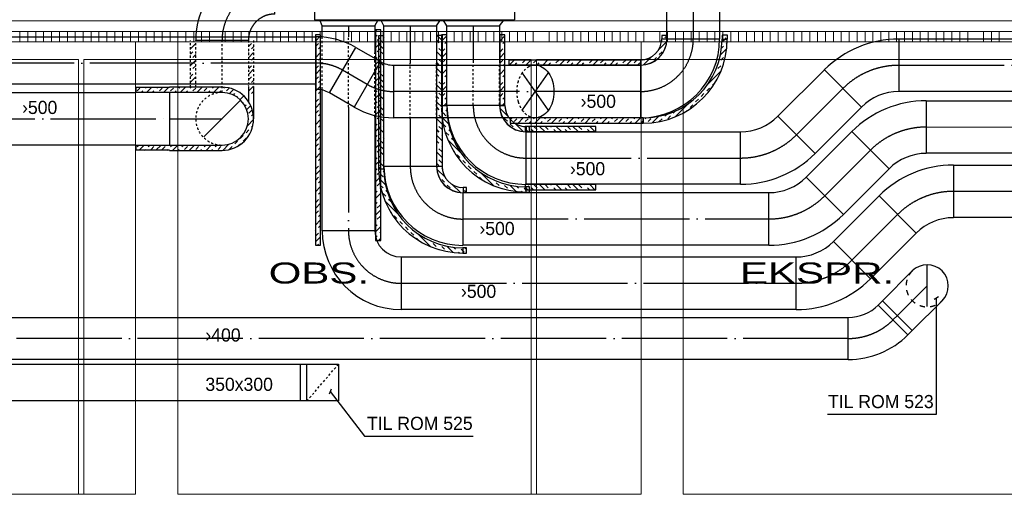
# Model space of a CAD drawing. Header units: millimetres. Extents: x 0 to 83727, y -867 to 61719.
# Tile 5 of 29: x 25587 to 34937, y 7859 to 12370. Entities that reach past the tile are written whole.
import ezdxf
from ezdxf.enums import TextEntityAlignment as Align

# ---------------------------------------------------------------- set-up
doc = ezdxf.new("R2010")
doc.units = ezdxf.units.MM
doc.header["$LTSCALE"] = 50
doc.header["$MEASUREMENT"] = 0
doc.header["$PDMODE"] = 1
for name, pattern in [('2V-CENT', [23, 20, -1.5, 0, -1.5]), ('DASHED_1', [2, 1, -1]), ('V-GOMD', [0.8, 0.4, -0.4])]:
    doc.linetypes.add(name, pattern=pattern)
doc.layers.get('0').update_dxf_attribs({"linetype": 'CONTINUOUS'})
for name, color, linetype in [('20606A200D001$0$A12-HEL1', 1, 'CONTINUOUS'), ('20606A200D001$0$A12-HEL2', 1, 'CONTINUOUS'), ('20606A200D001$0$A23-HEL2', 1, 'CONTINUOUS'), ('20606A200D001$0$A23-SKR1', 1, 'CONTINUOUS'), ('20606A200D001$0$A24-STI2', 1, 'CONTINUOUS'), ('20606A200D001$0$omriss', 1, 'CONTINUOUS'), ('20606A200D001$0$Rominfo', 7, 'CONTINUOUS'), ('V050', 1, 'CONTINUOUS'), ('V060-', 3, 'CONTINUOUS'), ('V061-', 1, 'CONTINUOUS')]:
    doc.layers.add(name, color=color, linetype=linetype)
doc.styles.add('20606A200D001$0$Standard', font='arial.ttf')
doc.styles.add('FISO', font='fiso')
doc.styles.add('ISO', font='ISO')

# ---------------------------------------------------------------- blocks, each defined once
blk = doc.blocks.new('CBOJ45_P', base_point=(16236.061, 22619.837))
at = {"color": 0, "linetype": 'ByBlock'}
blk.add_arc((16235.44, 22621.337, 0.686), 1.5, 270, 315, dxfattribs=at)
blk = doc.blocks.new('KBOJ45_P', base_point=(16236.061, 22619.837))
at = {"color": 0, "linetype": 'ByBlock'}
for p, q in [((16236.147, 22620.63), (16236.854, 22619.923)), ((16235.44, 22619.337, 0.686), (16235.44, 22620.337, 0.686))]:
    blk.add_line(p, q, dxfattribs=at)
for radius in [1, 2]:
    blk.add_arc((16235.44, 22621.337, 0.686), radius, 270, 315, dxfattribs=at)
blk = doc.blocks.new('3BOJ45_P', base_point=(16236.061, 22619.837))
for p in [(16236.501, 22620.276), (16235.44, 22619.837)]:
    blk.add_point(p)
at = {"color": 0, "linetype": 'ByBlock'}
blk.add_blockref('KBOJ45_P', (16236.061, 22619.837), dxfattribs=at)
at = {"color": 1, "linetype": '2V-CENT'}
blk.add_blockref('CBOJ45_P', (16236.061, 22619.837), dxfattribs=at)
at = {"style": 'ISO', "flags": 3}
blk.add_attdef('0', (16236.061, 22619.837), '', height=1, dxfattribs=at)
blk = doc.blocks.new('CBOJ90_PB', base_point=(86107, 31352))
at = {"color": 0, "linetype": 'ByBlock'}
blk.add_arc((86106, 31353), 1, 270, 360, dxfattribs=at)
blk = doc.blocks.new('KBOJ90_PB', base_point=(86107, 31352))
at = {"color": 0, "linetype": 'ByBlock'}
for p, q in [((86106.5, 31353), (86107.5, 31353)), ((86106, 31352.5), (86106, 31351.5))]:
    blk.add_line(p, q, dxfattribs=at)
for radius in [1.5, 0.5]:
    blk.add_arc((86106, 31353), radius, 270, 360, dxfattribs=at)
blk = doc.blocks.new('3BOJ90_PB', base_point=(86107, 31352))
for p in [(86107, 31353), (86106, 31352)]:
    blk.add_point(p)
at = {"color": 1, "linetype": '2V-CENT'}
blk.add_blockref('CBOJ90_PB', (86107, 31352), dxfattribs=at)
at = {"color": 0, "linetype": 'ByBlock'}
blk.add_blockref('KBOJ90_PB', (86107, 31352), dxfattribs=at)
at = {"style": 'ISO', "flags": 3}
blk.add_attdef('0', (86107, 31352), '', height=1, dxfattribs=at)
blk = doc.blocks.new('CBOJ90_NB', base_point=(86107.402, 31352.24))
at = {"color": 0, "linetype": 'ByBlock'}
blk.add_line((86106.402, 31352.24), (86107.402, 31352.24), dxfattribs=at)
blk = doc.blocks.new('FLCG90', base_point=(0, 3))
at = {"color": 1, "linetype": 'V-GOMD'}
blk.add_line((-0.346, 2.654), (0.346, 3.346), dxfattribs=at)
blk = doc.blocks.new('FLCG45', base_point=(6, 3))
at = {"color": 1, "linetype": 'V-GOMD'}
blk.add_line((5.756, 2.654), (6.244, 3.346), dxfattribs=at)
blk = doc.blocks.new('CBOJ30_P', base_point=(16231.268, 22619))
at = {"color": 0, "linetype": 'ByBlock'}
blk.add_arc((16231, 22620), 1, 270, 300, dxfattribs=at)
blk = doc.blocks.new('KBOJ30_P', base_point=(16231.268, 22619))
at = {"color": 0, "linetype": 'ByBlock'}
for p, q in [((16231.25, 22619.567), (16231.75, 22618.701)), ((16231, 22619.5), (16231, 22618.5))]:
    blk.add_line(p, q, dxfattribs=at)
for radius in [0.5, 1.5]:
    blk.add_arc((16231, 22620), radius, 270, 300, dxfattribs=at)
blk = doc.blocks.new('3BOJ30_P', base_point=(16231.268, 22619))
for p in [(16231.5, 22619.134), (16231, 22619)]:
    blk.add_point(p)
at = {"color": 0, "linetype": 'ByBlock'}
blk.add_blockref('KBOJ30_P', (16231.268, 22619), dxfattribs=at)
at = {"color": 1, "linetype": '2V-CENT'}
blk.add_blockref('CBOJ30_P', (16231.268, 22619), dxfattribs=at)
at = {"style": 'ISO', "flags": 3}
blk.add_attdef('0', (16231.268, 22619), '', height=1, dxfattribs=at)
blk = doc.blocks.new('*X162')
at = {"color": 0}
for p, q in [((31713.7, 12197.6), (31731.4, 12215.3)), ((32256.6, 12210.1), (32267.8, 12221.4)), ((32285.7, 12186.2), (32297.1, 12197.6)), ((30235.1, 11938.7), (30285.1, 11988.7)), ((30334.9, 11985.5), (30338.1, 11988.7)), ((30361.4, 11958.9), (30387.9, 11985.5)), ((30394.2, 11938.7), (30444.2, 11988.7)), ((30467.5, 11958.9), (30494, 11985.5)), ((30547, 11985.5), (30550.2, 11988.7)), ((30553.3, 11938.7), (30603.3, 11988.7)), ((30653.1, 11985.5), (30656.3, 11988.7)), ((30679.6, 11958.9), (30706.1, 11985.5)), ((30712.4, 11938.7), (30762.4, 11988.7)), ((30785.7, 11958.9), (30812.2, 11985.5)), ((30865.2, 11985.5), (30868.4, 11988.7)), ((30871.5, 11938.7), (30921.5, 11988.7)), ((30971.3, 11985.5), (30974.5, 11988.7)), ((30997.8, 11958.9), (31024.3, 11985.5)), ((31030.6, 11938.7), (31080.6, 11988.7)), ((31103.9, 11958.9), (31130.4, 11985.5)), ((31183.4, 11985.5), (31186.6, 11988.7)), ((31189.7, 11938.7), (31239.7, 11988.7)), ((31289.5, 11985.5), (31292.7, 11988.7)), ((31316, 11958.9), (31342.5, 11985.5)), ((31348.8, 11938.7), (31398.8, 11988.7)), ((31422.1, 11958.9), (31448.6, 11985.5)), ((30288.1, 11938.7), (30308.4, 11958.9)), ((30500.2, 11938.7), (30520.5, 11958.9)), ((30606.3, 11938.7), (30626.6, 11958.9)), ((30818.4, 11938.7), (30838.7, 11958.9)), ((30924.5, 11938.7), (30944.8, 11958.9)), ((31136.6, 11938.7), (31156.9, 11958.9)), ((31242.7, 11938.7), (31263, 11958.9)), ((31454.8, 11938.7), (31475.1, 11958.9)), ((30255.3, 11428.6), (30262.9, 11436.2)), ((30281.8, 11402.1), (30308.4, 11428.6)), ((30319, 11386.2), (30369, 11436.2)), ((30387.9, 11402.1), (30414.4, 11428.6)), ((30467.5, 11428.6), (30475.1, 11436.2)), ((30478.1, 11386.2), (30528.1, 11436.2)), ((30573.5, 11428.6), (30581.1, 11436.2)), ((30600, 11402.1), (30626.6, 11428.6)), ((30637.2, 11386.2), (30687.2, 11436.2)), ((30706.1, 11402.1), (30732.6, 11428.6)), ((30785.7, 11428.6), (30793.3, 11436.2)), ((30796.3, 11386.2), (30846.3, 11436.2)), ((30891.7, 11428.6), (30899.3, 11436.2)), ((30918.2, 11402.1), (30944.8, 11428.6)), ((30955.4, 11386.2), (31005.4, 11436.2)), ((31024.3, 11402.1), (31050.8, 11428.6)), ((31103.9, 11428.6), (31111.5, 11436.2)), ((31114.5, 11386.2), (31164.5, 11436.2)), ((31209.9, 11428.6), (31217.5, 11436.2)), ((31236.4, 11402.1), (31263, 11428.6)), ((31273.6, 11386.2), (31323.6, 11436.2)), ((31342.5, 11402.1), (31369, 11428.6)), ((31422.1, 11428.6), (31429.7, 11436.2)), ((31432.7, 11386.2), (31482.7, 11436.2)), ((30425.1, 11386.2), (30440.9, 11402.1)), ((30531.1, 11386.2), (30547, 11402.1)), ((30743.3, 11386.2), (30759.1, 11402.1)), ((30849.3, 11386.2), (30865.2, 11402.1)), ((31061.5, 11386.2), (31077.3, 11402.1)), ((31167.5, 11386.2), (31183.4, 11402.1)), ((31379.7, 11386.2), (31395.5, 11402.1)), ((31485.7, 11386.2), (31501.6, 11402.1))]:
    blk.add_line(p, q, dxfattribs=at)
blk = doc.blocks.new('*X163')
at = {"color": 0}
for p, q in [((31655, 12085.8), (31732.2, 12163)), ((31682.2, 12166.1), (31687.2, 12171.1)), ((32270.6, 12171.1), (32285.7, 12186.2)), ((31660.7, 12038.5), (31687.2, 12065)), ((31713.7, 12091.5), (31713.9, 12091.7)), ((32241.3, 12035.7), (32301.4, 12095.9)), ((32251.5, 12098.9), (32270.6, 12118)), ((32297.1, 12144.6), (32305.9, 12153.3)), ((31501.6, 11985.5), (31506.1, 11990)), ((31509.2, 11940), (31586.4, 12017.2)), ((31607.7, 11985.5), (31634.2, 12012)), ((32244.1, 11985.5), (32270.6, 12012)), ((31580.5, 11958.3), (31581.2, 11958.9)), ((32121.4, 11756.7), (32246.3, 11881.6)), ((32190.8, 11879.2), (32191, 11879.4)), ((32217.6, 11905.9), (32244.1, 11932.4)), ((32270.6, 11958.9), (32274.8, 11963.2)), ((32111.5, 11693.8), (32138, 11720.3)), ((32164.5, 11746.8), (32191, 11773.3)), ((32005.4, 11587.7), (32031.9, 11614.2)), ((32058.5, 11640.7), (32085, 11667.3)), ((31793.3, 11481.6), (31813.6, 11502)), ((31811.2, 11446.5), (31936.1, 11571.4)), ((31917.6, 11499.9), (31925.9, 11508.2)), ((31952.4, 11534.7), (31978.9, 11561.2)), ((31528.1, 11428.6), (31536.3, 11436.8)), ((31554.6, 11402.1), (31581.2, 11428.6)), ((31596.9, 11391.4), (31657.1, 11451.5)), ((31660.7, 11402.1), (31687.2, 11428.6)), ((31713.7, 11455.1), (31728.4, 11469.8)), ((31740.3, 11428.6), (31766.8, 11455.1))]:
    blk.add_line(p, q, dxfattribs=at)
blk = doc.blocks.new('*X164')
at = {"color": 0}
for p, q in [((28394.7, 12166.6), (28444.7, 12216.6)), ((28399.2, 12224.1), (28401.2, 12226.1)), ((28394.7, 12060.6), (28399.2, 12065)), ((28399.2, 12118), (28425.7, 12144.6)), ((28425.7, 12091.5), (28444.7, 12110.6)), ((28394.7, 12007.5), (28444.7, 12057.5)), ((28425.7, 11985.5), (28444.7, 12004.5)), ((28394.7, 11954.5), (28399.2, 11958.9)), ((28394.7, 11848.4), (28444.7, 11898.4)), ((28399.2, 11905.9), (28425.7, 11932.4)), ((28399.2, 11799.8), (28425.7, 11826.4)), ((28425.7, 11773.3), (28444.7, 11792.4)), ((28394.7, 11742.4), (28399.2, 11746.8)), ((28394.7, 11689.3), (28444.7, 11739.3)), ((28394.7, 11636.3), (28399.2, 11640.7)), ((28399.2, 11587.7), (28425.7, 11614.2)), ((28425.7, 11667.3), (28444.7, 11686.3)), ((28394.7, 11530.2), (28444.7, 11580.2)), ((28399.2, 11481.6), (28425.7, 11508.2)), ((28394.7, 11424.2), (28399.2, 11428.6)), ((28394.7, 11371.1), (28444.7, 11421.1)), ((28425.7, 11455.1), (28444.7, 11474.2)), ((28394.7, 11318.1), (28399.2, 11322.5)), ((28425.7, 11349.1), (28444.7, 11368.1)), ((28394.7, 11212), (28444.7, 11262)), ((28399.2, 11269.5), (28425.7, 11296)), ((28399.2, 11163.4), (28425.7, 11190)), ((28425.7, 11136.9), (28444.7, 11156)), ((28394.7, 11106), (28399.2, 11110.4)), ((28394.7, 11052.9), (28444.7, 11102.9)), ((28425.7, 11030.9), (28444.7, 11049.9)), ((28394.7, 10999.9), (28399.2, 11004.3)), ((28394.7, 10893.8), (28444.7, 10943.8)), ((28399.2, 10951.3), (28425.7, 10977.8)), ((28399.2, 10845.3), (28425.7, 10871.8)), ((28394.7, 10787.8), (28399.2, 10792.2)), ((28394.7, 10734.7), (28444.7, 10784.7)), ((28425.7, 10818.7), (28444.7, 10837.8)), ((28394.7, 10681.7), (28399.2, 10686.2)), ((28399.2, 10633.1), (28425.7, 10659.6)), ((28425.7, 10712.7), (28444.7, 10731.7)), ((28394.7, 10575.6), (28444.7, 10625.6)), ((28394.7, 10469.6), (28399.2, 10474)), ((28399.2, 10527.1), (28425.7, 10553.6)), ((28425.7, 10500.5), (28444.7, 10519.6)), ((28394.7, 10416.5), (28444.7, 10466.5)), ((28425.7, 10394.5), (28444.7, 10413.5)), ((28394.7, 10363.5), (28399.2, 10368)), ((28394.7, 10257.4), (28444.7, 10307.4)), ((28399.2, 10314.9), (28425.7, 10341.4)), ((28416.4, 10226.1), (28425.7, 10235.4))]:
    blk.add_line(p, q, dxfattribs=at)
blk = doc.blocks.new('*X165')
at = {"color": 0}
for p, q in [((28967.2, 12261.8), (28977.7, 12272.3)), ((29009.1, 12250.6), (29017.2, 12258.8)), ((28967.2, 12208.8), (28982.5, 12224.1)), ((28982.5, 12171.1), (29009.1, 12197.6)), ((28967.2, 12102.7), (29017.2, 12152.7)), ((28982.5, 12065), (29009.1, 12091.5)), ((28967.2, 11996.6), (28982.5, 12012)), ((28967.2, 11943.6), (29017.2, 11993.6)), ((29009.1, 12038.5), (29017.2, 12046.6)), ((28967.2, 11890.6), (28982.5, 11905.9)), ((28982.5, 11852.9), (29009.1, 11879.4)), ((29009.1, 11932.4), (29017.2, 11940.6)), ((28967.2, 11784.5), (29017.2, 11834.5)), ((28967.2, 11678.4), (28982.5, 11693.8)), ((28982.5, 11746.8), (29009.1, 11773.3)), ((29009.1, 11720.3), (29017.2, 11728.4)), ((28967.2, 11625.4), (29017.2, 11675.4)), ((29009.1, 11614.2), (29017.2, 11622.4)), ((28967.2, 11572.4), (28982.5, 11587.7)), ((28967.2, 11466.3), (29017.2, 11516.3)), ((28982.5, 11534.7), (29009.1, 11561.2)), ((28982.5, 11428.6), (29009.1, 11455.1)), ((29009.1, 11402.1), (29017.2, 11410.2)), ((28967.2, 11360.2), (28982.5, 11375.6)), ((28967.2, 11307.2), (29017.2, 11357.2)), ((28967.2, 11254.2), (28982.5, 11269.5)), ((28982.5, 11216.5), (29009.1, 11243)), ((29009.1, 11296), (29017.2, 11304.2)), ((28967.2, 11148.1), (29017.2, 11198.1)), ((28982.5, 11110.4), (29009.1, 11136.9)), ((28967.2, 11042), (28982.5, 11057.4)), ((28967.2, 10989), (29017.2, 11039)), ((29009.1, 11083.9), (29017.2, 11092)), ((28967.2, 10936), (28982.5, 10951.3)), ((29009.1, 10977.8), (29017.2, 10986)), ((28967.2, 10829.9), (29017.2, 10879.9)), ((28982.5, 10898.3), (29009.1, 10924.8)), ((28982.5, 10792.2), (29009.1, 10818.7)), ((29009.1, 10765.7), (29017.2, 10773.8)), ((28967.2, 10723.8), (28982.5, 10739.2)), ((28967.2, 10670.8), (29017.2, 10720.8)), ((29009.1, 10659.6), (29017.2, 10667.8)), ((28967.2, 10617.8), (28982.5, 10633.1)), ((28982.5, 10580.1), (29009.1, 10606.6)), ((28967.2, 10511.7), (29017.2, 10561.7)), ((28982.5, 10474), (29009.1, 10500.5)), ((28967.2, 10405.6), (28982.5, 10421)), ((28967.2, 10352.6), (29017.2, 10402.6)), ((29009.1, 10447.5), (29017.2, 10455.6)), ((28967.2, 10299.6), (28982.5, 10314.9)), ((28993, 10272.3), (29009.1, 10288.4)), ((29009.1, 10341.4), (29017.2, 10349.6))]:
    blk.add_line(p, q, dxfattribs=at)
blk = doc.blocks.new('*X166')
at = {"color": 0}
for p, q in [((30145.2, 12220), (30149.3, 12224.1)), ((30145.2, 12167), (30195.2, 12217)), ((30175.8, 12144.6), (30195.2, 12164)), ((30145.2, 12114), (30149.3, 12118)), ((30149.3, 12065), (30175.8, 12091.5)), ((30145.2, 12007.9), (30195.2, 12057.9)), ((30149.3, 11958.9), (30175.8, 11985.5)), ((30145.2, 11901.8), (30149.3, 11905.9)), ((30145.2, 11848.8), (30195.2, 11898.8)), ((30175.8, 11932.4), (30195.2, 11951.8)), ((30145.2, 11795.8), (30149.3, 11799.8)), ((30175.8, 11826.4), (30195.2, 11845.8)), ((30145.2, 11689.7), (30195.2, 11739.7)), ((30149.3, 11746.8), (30175.8, 11773.3)), ((30149.3, 11640.7), (30175.8, 11667.3)), ((30175.8, 11614.2), (30195.2, 11633.6)), ((30145.2, 11583.6), (30149.3, 11587.7)), ((30169.3, 11554.7), (30195.2, 11580.6))]:
    blk.add_line(p, q, dxfattribs=at)
blk = doc.blocks.new('*X173')
at = {"color": 0}
for p, q in [((26702.1, 11693.8), (26728.6, 11720.3)), ((26739.4, 11678), (26755.2, 11693.8)), ((26781.7, 11720.3), (26790.1, 11728.8)), ((26792.4, 11678), (26843.2, 11728.8)), ((26845.4, 11678), (26861.2, 11693.8)), ((26887.7, 11720.3), (26896.2, 11728.8)), ((26914.3, 11693.8), (26940.8, 11720.3)), ((26951.5, 11678), (27002.3, 11728.8)), ((27020.3, 11693.8), (27046.8, 11720.3)), ((27057.6, 11678), (27073.4, 11693.8)), ((27099.9, 11720.3), (27107.6, 11728)), ((27110.6, 11678), (27160.6, 11728)), ((27163.6, 11678), (27179.4, 11693.8)), ((27205.9, 11720.3), (27213.6, 11728)), ((27232.4, 11693.8), (27259, 11720.3)), ((27269.7, 11678), (27319.7, 11728)), ((27338.5, 11693.8), (27365, 11720.3)), ((27375.8, 11678), (27391.5, 11693.8)), ((27418.1, 11720.3), (27425.8, 11728)), ((27428.8, 11678), (27478.8, 11728)), ((27481.8, 11678), (27497.6, 11693.8)), ((27524.1, 11720.3), (27531, 11727.1)), ((27550.6, 11693.8), (27576.9, 11720.1)), ((27578, 11668.1), (27617.4, 11707.5)), ((27616.4, 11653.4), (27630.2, 11667.3)), ((27650, 11634), (27656.7, 11640.7)), ((27679.3, 11610.3), (27714.7, 11645.7)), ((27683.2, 11667.3), (27685.8, 11669.9)), ((27736.3, 11614.2), (27740.3, 11618.2)), ((27704.7, 11582.7), (27709.7, 11587.7)), ((27726, 11550.9), (27736.3, 11561.2)), ((27742.8, 11514.7), (27781.1, 11553)), ((27762.8, 11481.6), (27789.3, 11508.2)), ((27749.5, 11362.3), (27808.2, 11421)), ((27758.3, 11424.1), (27762.8, 11428.6)), ((27789.3, 11455.1), (27805.2, 11471)), ((27736.3, 11296), (27762.8, 11322.5)), ((27789.3, 11349.1), (27800.6, 11360.4)), ((27683.2, 11243), (27709.7, 11269.5)), ((27709.7, 11216.5), (27736.3, 11243)), ((27762.8, 11269.5), (27763.5, 11270.2)), ((26702.1, 11163.4), (26716.7, 11178)), ((26720.5, 11128.8), (26769.7, 11178)), ((26773.5, 11128.8), (26781.7, 11136.9)), ((26808.2, 11163.4), (26822.7, 11178)), ((26834.7, 11136.9), (26861.2, 11163.4)), ((26879.6, 11128.8), (26928.8, 11178)), ((26940.8, 11136.9), (26967.3, 11163.4)), ((26985.6, 11128.8), (26993.8, 11136.9)), ((27020.3, 11163.4), (27034.9, 11178)), ((27037.9, 11128), (27087.9, 11178)), ((27090.9, 11128), (27099.9, 11136.9)), ((27126.4, 11163.4), (27140.9, 11178)), ((27152.9, 11136.9), (27179.4, 11163.4)), ((27197, 11128), (27247, 11178)), ((27259, 11136.9), (27285.5, 11163.4)), ((27303.1, 11128), (27312, 11136.9)), ((27338.5, 11163.4), (27353.1, 11178)), ((27356.1, 11128), (27406.1, 11178)), ((27409.1, 11128), (27418.1, 11136.9)), ((27444.6, 11163.4), (27459.1, 11178)), ((27471.1, 11136.9), (27497.6, 11163.4)), ((27515.3, 11128.1), (27574, 11186.8)), ((27577.2, 11136.9), (27603.7, 11163.4)), ((27630.2, 11190), (27656.7, 11216.5)), ((27666.1, 11172.9), (27683.2, 11190))]:
    blk.add_line(p, q, dxfattribs=at)
blk = doc.blocks.new('*X174')
at = {"color": 0}
for p, q in [((27208.3, 12093.9), (27258.3, 12143.9)), ((27208.3, 12040.9), (27232.4, 12065)), ((27208.3, 11934.8), (27258.3, 11984.8)), ((27232.4, 12012), (27258.3, 12037.8)), ((27232.4, 11905.9), (27258.3, 11931.8)), ((27208.3, 11828.7), (27232.4, 11852.9)), ((27208.3, 11775.7), (27258.3, 11825.7))]:
    blk.add_line(p, q, dxfattribs=at)
blk = doc.blocks.new('*X175')
at = {"color": 0}
for p, q in [((27758.3, 12060.5), (27762.8, 12065)), ((27762.8, 12118), (27789.3, 12144.6)), ((27789.3, 12091.5), (27808.3, 12110.5)), ((27758.3, 12007.5), (27808.3, 12057.5)), ((27789.3, 11985.5), (27808.3, 12004.5)), ((27758.3, 11954.5), (27762.8, 11958.9)), ((27758.3, 11848.4), (27808.3, 11898.4)), ((27762.8, 11905.9), (27789.3, 11932.4)), ((27762.8, 11799.8), (27789.3, 11826.4)), ((27789.3, 11773.3), (27808.3, 11792.4)), ((27758.3, 11742.4), (27762.8, 11746.8)), ((27758.3, 11689.3), (27808.3, 11739.3)), ((27758.3, 11636.3), (27762.8, 11640.7)), ((27789.3, 11667.3), (27808.3, 11686.3))]:
    blk.add_line(p, q, dxfattribs=at)
blk = doc.blocks.new('KRBOJ90_N', base_point=(16242.5, 22615))
at = {"color": 0, "linetype": 'ByBlock'}
for p, q in [((16241.8, 22614.5), (16241.8, 22615.5)), ((16241.8, 22615.5), (16242, 22615.5)), ((16242, 22615.5), (16243, 22615.5)), ((16243, 22615.5), (16243, 22614.5)), ((16242, 22614.5), (16241.8, 22614.5)), ((16243, 22614.5), (16242, 22614.5))]:
    blk.add_line(p, q, dxfattribs=at)
at = {"color": 0, "linetype": 'V-GOMD'}
blk.add_line((16242, 22614.5), (16242, 22615.5), dxfattribs=at)
blk = doc.blocks.new('2RBOJ90_N', base_point=(16242.5, 22615))
blk.add_point((16241.8, 22615))
at = {"color": 0, "linetype": 'ByBlock'}
blk.add_blockref('KRBOJ90_N', (16242.5, 22615), dxfattribs=at)
at = {"style": 'ISO', "flags": 3}
blk.add_attdef('0', (16242.5, 22615), '', height=1, dxfattribs=at)
blk = doc.blocks.new('20606A200D001')
at = {"layer": '20606A200D001$0$A12-HEL1', "color": 7, "linetype": 'Continuous', "lineweight": 0}
blk.add_lwpolyline([(55075, 12423.6), (36105, 12423.6)], dxfattribs=at)
at = {"layer": '20606A200D001$0$A12-HEL2', "color": 7, "linetype": 'Continuous', "lineweight": 0}
for points in [[(40622.9, 7923.6), (40622.9, 12223.6)], [(41022.9, 7923.6), (41022.9, 12223.6)], [(45422.9, 7923.6), (45422.9, 12223.6)], [(45822.9, 7923.6), (45822.9, 12223.6)], [(40622.9, 7923.6), (36222.9, 7923.6)], [(45422.9, 7923.6), (41022.9, 7923.6)], [(50222.9, 7923.6), (45822.9, 7923.6)]]:
    blk.add_lwpolyline(points, dxfattribs=at)
at = {"layer": '20606A200D001$0$A23-HEL2', "color": 7, "linetype": 'Continuous', "lineweight": 0}
for points in [[(57832, 12323.6), (27362.9, 12323.6)], [(57832, 12223.6), (27362.9, 12223.6)]]:
    blk.add_lwpolyline(points, dxfattribs=at)
at = {"layer": '20606A200D001$0$A23-SKR1', "color": 7, "linetype": 'Continuous', "lineweight": 0}
for points in [[(39525, 12223.6), (39525, 12323.6)], [(39600, 12223.6), (39600, 12323.6)], [(39675, 12223.6), (39675, 12323.6)], [(39750, 12223.6), (39750, 12323.6)], [(39825, 12223.6), (39825, 12323.6)], [(39900, 12223.6), (39900, 12323.6)], [(39975, 12223.6), (39975, 12323.6)], [(40050, 12223.6), (40050, 12323.6)], [(40125, 12223.6), (40125, 12323.6)], [(40200, 12223.6), (40200, 12323.6)], [(40275, 12223.6), (40275, 12323.6)], [(40350, 12223.6), (40350, 12323.6)], [(40425, 12223.6), (40425, 12323.6)], [(40500, 12223.6), (40500, 12323.6)], [(40575, 12223.6), (40575, 12323.6)], [(40650, 12223.6), (40650, 12323.6)], [(40725, 12223.6), (40725, 12323.6)], [(40800, 12223.6), (40800, 12323.6)], [(40875, 12223.6), (40875, 12323.6)], [(40950, 12223.6), (40950, 12323.6)], [(41025, 12223.6), (41025, 12323.6)], [(41100, 12223.6), (41100, 12323.6)], [(41175, 12223.6), (41175, 12323.6)], [(41250, 12223.6), (41250, 12323.6)], [(41325, 12223.6), (41325, 12323.6)], [(41475, 12223.6), (41475, 12323.6)], [(41550, 12223.6), (41550, 12323.6)], [(41625, 12223.6), (41625, 12323.6)], [(41700, 12223.6), (41700, 12323.6)], [(41775, 12223.6), (41775, 12323.6)], [(41850, 12223.6), (41850, 12323.6)], [(41925, 12223.6), (41925, 12323.6)], [(42000, 12223.6), (42000, 12323.6)], [(42075, 12223.6), (42075, 12323.6)], [(42150, 12223.6), (42150, 12323.6)], [(42225, 12223.6), (42225, 12323.6)], [(42300, 12223.6), (42300, 12323.6)], [(42375, 12223.6), (42375, 12323.6)], [(42525, 12223.6), (42525, 12323.6)], [(42600, 12223.6), (42600, 12323.6)], [(42675, 12223.6), (42675, 12323.6)], [(42750, 12223.6), (42750, 12323.6)], [(42825, 12223.6), (42825, 12323.6)], [(42900, 12223.6), (42900, 12323.6)], [(42975, 12223.6), (42975, 12323.6)], [(43050, 12223.6), (43050, 12323.6)], [(43125, 12223.6), (43125, 12323.6)], [(43200, 12223.6), (43200, 12323.6)], [(43275, 12223.6), (43275, 12323.6)], [(43350, 12223.6), (43350, 12323.6)], [(43425, 12223.6), (43425, 12323.6)], [(43500, 12223.6), (43500, 12323.6)], [(43575, 12223.6), (43575, 12323.6)], [(43650, 12223.6), (43650, 12323.6)], [(43725, 12223.6), (43725, 12323.6)], [(43800, 12223.6), (43800, 12323.6)], [(43875, 12223.6), (43875, 12323.6)], [(43950, 12223.6), (43950, 12323.6)], [(44025, 12223.6), (44025, 12323.6)], [(44100, 12223.6), (44100, 12323.6)], [(44175, 12223.6), (44175, 12323.6)], [(44250, 12223.6), (44250, 12323.6)], [(44325, 12223.6), (44325, 12323.6)], [(44400, 12223.6), (44400, 12323.6)], [(44550, 12223.6), (44550, 12323.6)], [(44625, 12223.6), (44625, 12323.6)], [(44700, 12223.6), (44700, 12323.6)], [(44775, 12223.6), (44775, 12323.6)], [(44850, 12223.6), (44850, 12323.6)], [(44925, 12223.6), (44925, 12323.6)], [(45000, 12223.6), (45000, 12323.6)], [(45075, 12223.6), (45075, 12323.6)], [(45150, 12223.6), (45150, 12323.6)], [(45225, 12223.6), (45225, 12323.6)], [(45300, 12223.6), (45300, 12323.6)], [(45375, 12223.6), (45375, 12323.6)], [(45450, 12223.6), (45450, 12323.6)], [(45600, 12223.6), (45600, 12323.6)], [(45675, 12223.6), (45675, 12323.6)], [(45750, 12223.6), (45750, 12323.6)], [(45825, 12223.6), (45825, 12323.6)], [(45900, 12223.6), (45900, 12323.6)], [(45975, 12223.6), (45975, 12323.6)], [(46050, 12223.6), (46050, 12323.6)], [(46125, 12223.6), (46125, 12323.6)], [(46200, 12223.6), (46200, 12323.6)], [(46275, 12223.6), (46275, 12323.6)], [(46350, 12223.6), (46350, 12323.6)], [(46425, 12223.6), (46425, 12323.6)], [(46500, 12223.6), (46500, 12323.6)], [(46575, 12223.6), (46575, 12323.6)], [(46650, 12223.6), (46650, 12323.6)], [(46725, 12223.6), (46725, 12323.6)], [(46800, 12223.6), (46800, 12323.6)], [(46875, 12223.6), (46875, 12323.6)], [(46950, 12223.6), (46950, 12323.6)], [(47025, 12223.6), (47025, 12323.6)], [(47100, 12223.6), (47100, 12323.6)], [(47175, 12223.6), (47175, 12323.6)], [(47250, 12223.6), (47250, 12323.6)], [(47325, 12223.6), (47325, 12323.6)], [(47400, 12223.6), (47400, 12323.6)], [(47475, 12223.6), (47475, 12323.6)], [(47550, 12223.6), (47550, 12323.6)], [(47625, 12223.6), (47625, 12323.6)], [(47700, 12223.6), (47700, 12323.6)], [(47775, 12223.6), (47775, 12323.6)], [(47850, 12223.6), (47850, 12323.6)], [(47925, 12223.6), (47925, 12323.6)], [(48000, 12223.6), (48000, 12323.6)], [(48075, 12223.6), (48075, 12323.6)], [(48150, 12223.6), (48150, 12323.6)], [(48225, 12223.6), (48225, 12323.6)], [(48300, 12223.6), (48300, 12323.6)], [(48375, 12223.6), (48375, 12323.6)], [(48450, 12223.6), (48450, 12323.6)], [(48525, 12223.6), (48525, 12323.6)], [(48675, 12223.6), (48675, 12323.6)], [(48750, 12223.6), (48750, 12323.6)], [(48825, 12223.6), (48825, 12323.6)]]:
    blk.add_lwpolyline(points, dxfattribs=at)
at = {"layer": '20606A200D001$0$A24-STI2', "color": 7, "linetype": 'Continuous', "lineweight": 0}
for points in [[(35375.5, 12057.8), (40080.2, 12057.8)], [(40080.2, 7923.6), (40080.2, 12057.8)], [(40130.2, 7923.6), (40130.2, 12057.8)], [(44380.2, 12057.8), (40130.2, 12057.8)], [(44380.2, 7923.6), (44380.2, 12057.8)], [(44430.2, 7923.6), (44430.2, 12057.8)], [(49135, 12057.8), (44430.2, 12057.8)]]:
    blk.add_lwpolyline(points, dxfattribs=at)
at = {"layer": '20606A200D001$0$omriss', "color": 7, "linetype": 'Continuous', "lineweight": 0}
blk.add_lwpolyline([(63868.1, 21033.6), (55205, 21033.6), (55205, 12323.6), (32179, 12323.6), (32179, 13843.6), (35975, 13843.6), (35945, 21333.6), (63868.1, 21333.6), (64182.9, 50128.7), (72597.5, 50024.4), (72562.9, 47188.4), (70002, 47265.1), (69726.8, 18635.1), (63841.7, 18673.6)], close=True, dxfattribs=at)
at = {"layer": '20606A200D001$0$Rominfo', "color": 7, "linetype": 'Continuous', "style": '20606A200D001$0$Standard', "width": 1.428571}
for s, p in [('OBS.', (41886.9, 9927.1)), ('EKSPR.', (46362.7, 9927.1))]:
    blk.add_text(s, height=200, dxfattribs=at).set_placement(p)

msp = doc.modelspace()

# ---------------------------------------------------------------- linework, layer by layer
at = {"layer": 'V050'}
for p, q in [((28385.01, 13997.25), (28385.01, 12368.84)), ((30285.01, 13997.25), (30285.01, 12368.84)), ((28385.01, 12368.84), (30285.01, 12368.84))]:
    msp.add_line(p, q, dxfattribs=at)
at = {"layer": 'V060-', "linetype": 'Continuous'}
for p, q in [((31733.72, 12187.46), (31733.72, 12628.53)), ((32233.72, 12628.53), (32233.72, 12187.46)), ((28459.06, 12207.63), (28459.06, 12310.12)), ((28959.06, 12310.12), (28959.06, 12055.2)), ((29046.07, 11957.02), (29046.07, 12310.12)), ((29546.07, 12310.12), (29546.07, 11957.02)), ((29643.96, 11958.84), (29643.96, 12310.12)), ((30143.96, 12310.12), (30143.96, 11958.84)), ((21529.44, 12207.63), (28403.05, 12207.63)), ((33935.15, 12186.79), (35192.08, 12186.79)), ((28778, 12106.51), (29012.78, 11970.96)), ((29137.78, 11937.46), (29546.07, 11937.46)), ((29546.07, 11937.46), (31483.72, 11937.46)), ((32786.41, 11451.47, 206.19), (33228.04, 11893.11)), ((28403.05, 11757.63), (21529.44, 11757.63)), ((28459.06, 10364.41), (28459.06, 11707.63)), ((13229.01, 11678.78), (26689.31, 11678.78)), ((28762.78, 11537.94), (28528, 11673.49)), ((35192.08, 11686.79), (33935.15, 11686.79)), ((34195.96, 11599.93), (38496.01, 11599.23)), ((33581.59, 11539.55), (33139.96, 11097.92, 206.19)), ((28959.06, 11444.1), (28959.06, 10364.41)), ((29046.07, 10974.95), (29046.07, 11426.02)), ((29546.07, 11437.46), (29137.78, 11437.46)), ((31483.72, 11437.46), (29546.07, 11437.46)), ((29546.07, 11426.02), (29546.07, 10974.95)), ((30393.96, 11305.02), (32432.85, 11305.02, -293.81)), ((33055, 10872.25, 193.01), (33488.86, 11306.11)), ((26689.31, 11178.78), (13229.01, 11178.78)), ((27008.73, 11178.78), (27008.32, 11178.78)), ((38607.6, 11099.21), (34195.96, 11099.93)), ((33842.41, 10952.55), (33408.56, 10518.7, 193.01)), ((34454.48, 10988.47), (37962.83, 10988.47)), ((32432.85, 10805.02, -293.81), (30393.96, 10805.02)), ((29796.07, 10725.81), (32701.45, 10725.81, -306.99)), ((33313.52, 10261.25, 314.48), (33747.37, 10695.11, 343.23)), ((37962.83, 10488.47), (34454.48, 10488.47)), ((34100.93, 10341.55, 343.23), (33667.07, 9907.7, 314.48)), ((32701.45, 10225.81, -306.99), (29796.07, 10225.81)), ((29209.06, 10114.81), (32959.97, 10114.81, 314.48)), ((14215.65, 9540.39), (33456.57, 9540.39, -274.58)), ((32959.97, 9614.81, 314.48), (29209.06, 9614.81)), ((14062.35, 9096), (28255.18, 9096.21)), ((33456.57, 9140.39, -274.58), (14215.65, 9140.39)), ((28255.18, 8746.21), (14062.35, 8746))]:
    msp.add_line(p, q, dxfattribs=at)
at = {"layer": 'V060-', "color": 1, "linetype": '2V-CENT'}
for p, q in [((31983.72, 12628.53), (31983.72, 12187.46)), ((28709.06, 12310.12), (28709.06, 12207.63)), ((29296.07, 12310.12), (29296.07, 11957.02)), ((29893.96, 12310.12), (29893.96, 11958.84)), ((28403.05, 11957.63), (21529.44, 11957.63)), ((28887.78, 11754.45), (28653, 11890)), ((33935.15, 11936.79), (35192.08, 11936.79)), ((32963.18, 11274.69, 206.19), (33404.82, 11716.33)), ((29546.07, 11687.46), (29137.78, 11687.46)), ((31483.72, 11687.46), (29546.07, 11687.46)), ((28709.06, 11537.11), (28709.06, 10364.41)), ((13229.01, 11428.78), (27008.73, 11428.78)), ((29296.07, 11426.02), (29296.07, 10974.95)), ((34195.96, 11349.93), (38551.81, 11349.22)), ((33231.78, 10695.48, 193.01), (33665.63, 11129.33)), ((30393.96, 11055.02), (32432.85, 11055.02, -293.81)), ((34454.48, 10738.47), (37962.83, 10738.47)), ((29796.07, 10475.81), (32701.45, 10475.81, -306.99)), ((33490.3, 10084.48, 314.48), (33924.15, 10518.33, 343.23)), ((29209.06, 9864.81), (32959.97, 9864.81, 314.48)), ((33921.6, 9557.35), (33879.98, 9515.74)), ((33456.57, 9340.39, -274.58), (14215.65, 9340.39))]:
    msp.add_line(p, q, dxfattribs=at)
at = {"layer": 'V060-'}
for p, q in [((28459.06, 12310.12), (28435.77, 12368.84)), ((28959.06, 12310.12), (28990.91, 12368.84)), ((29046.07, 12310.12), (29015.05, 12368.84)), ((29546.07, 12310.12), (29582.25, 12368.84)), ((29643.96, 12310.12), (29608.8, 12368.84)), ((30143.96, 12310.12), (30188.08, 12368.84)), ((28459.06, 12310.12), (28959.06, 12310.12)), ((29046.07, 12310.12), (29546.07, 12310.12)), ((29643.96, 12310.12), (30143.96, 12310.12)), ((27508.32, 11678), (26689.31, 11678)), ((27008.32, 11678), (27008.32, 11178)), ((26689.31, 11178), (27508.32, 11178)), ((33408.56, 10518.7, 193.01), (33055, 10872.25, 193.01)), ((33667.07, 9907.7, 314.48), (33313.52, 10261.25, 314.48)), ((34063.02, 9981.61), (33780.17, 9698.77)), ((33780.17, 9698.77), (33738.56, 9657.16)), ((33780.17, 9698.77), (34063.02, 9415.93)), ((34063.02, 9415.93), (34345.86, 9698.77)), ((34063.02, 9415.93), (34021.4, 9374.31))]:
    msp.add_line(p, q, dxfattribs=at)
at = {"layer": 'V060-', "color": 1, "linetype": 'V-GOMD'}
for p, q in [((27208.32, 11728), (27208.32, 12173.41)), ((27258.32, 11728), (27258.32, 12173.41)), ((27508.32, 11678), (27508.32, 12173.41)), ((27758.32, 12173.41), (27758.32, 11728.99)), ((27808.32, 12173.41), (27808.32, 11728.99)), ((28459.06, 11707.63), (28459.06, 12207.63)), ((28709.06, 11537.11), (28709.06, 12207.63)), ((28959.06, 11444.1), (28959.06, 12055.2)), ((29046.07, 11426.02), (29046.07, 11957.02)), ((29296.07, 11426.02), (29296.07, 11957.02)), ((29546.07, 11426.02), (29546.07, 11957.02)), ((29643.96, 11560.98), (29643.96, 11958.84)), ((29893.96, 11560.98), (29893.96, 11958.84)), ((30143.96, 11560.98), (30143.96, 11958.84)), ((28314.29, 8745.63), (28614.29, 9095.63))]:
    msp.add_line(p, q, dxfattribs=at)
at = {"layer": 'V060-', "color": 1}
for p, q in [((31683.49, 12188.69), (31733.49, 12188.69)), ((32256.55, 12186.23), (32306.55, 12186.23)), ((31483.49, 11988.69), (31483.49, 11938.69)), ((26689.31, 11728.78), (26689.31, 11678)), ((27508.32, 11728), (27008.32, 11728)), ((30195.18, 11554.73), (30145.18, 11554.73)), ((31506.55, 11436.23), (31506.55, 11386.23)), ((30395.18, 11354.73), (30395.18, 11304.73)), ((26689.31, 11178.78), (26689.31, 11128.78)), ((27008.32, 11128), (27508.32, 11128)), ((29597.3, 10975.18), (29547.3, 10975.18)), ((29797.3, 10775.18), (29797.3, 10725.18)), ((30392.72, 10781.67), (30392.72, 10731.67)), ((29794.84, 10202.12), (29794.84, 10152.12))]:
    msp.add_line(p, q, dxfattribs=at)
at = {"layer": 'V060-', "color": 1, "linetype": 'Continuous'}
for p, q in [((26689.31, 11728.78), (27008.73, 11728.78)), ((27758.32, 11728.99), (27758.32, 11593.83)), ((27808.32, 11728.99), (27808.32, 11428)), ((27008.73, 11128.78), (26689.31, 11128.78))]:
    msp.add_line(p, q, dxfattribs=at)
at = {"layer": 'V060-', "color": 1}
for points in [[(28967.19, 10272.34), (29017.19, 10272.34), (29017.19, 12272.34), (28967.19, 12272.34)], [(28394.72, 10226.1), (28444.72, 10226.1), (28444.72, 12226.1), (28394.72, 12226.1)], [(28994.84, 12215.67), (28994.84, 10952.12), (29044.84, 10952.12), (29044.84, 12215.67)], [(29597.3, 12223.68), (29597.3, 10975.18), (29547.3, 10975.18), (29547.3, 12223.68)], [(29592.79, 11554.73), (29642.79, 11554.73), (29642.79, 12224.73), (29592.79, 12224.73)], [(30145.18, 11554.73), (30195.18, 11554.73), (30195.18, 12224.73), (30145.18, 12224.73)], [(31683.49, 12188.69), (31731.45, 12188.69), (31731.45, 12220.12), (31683.49, 12220.12)], [(32256.55, 12186.23), (32307.18, 12186.23), (32307.18, 12221.37), (32256.55, 12221.37)], [(30235, 11988.69), (31483.49, 11988.69), (31483.49, 11938.69), (30235, 11938.69)], [(30243, 11386.23), (31506.55, 11386.23), (31506.55, 11436.23), (30243, 11436.23)], [(30387.7, 11356.19), (30387.7, 11306.19), (31057.7, 11306.19), (31057.7, 11356.19)], [(30395.18, 11354.73), (30395.18, 11306.77), (30426.61, 11306.77), (30426.61, 11354.73)], [(29797.3, 10775.18), (29797.3, 10727.22), (29828.73, 10727.22), (29828.73, 10775.18)], [(30387.7, 10803.8), (30387.7, 10753.8), (31057.7, 10753.8), (31057.7, 10803.8)], [(30392.72, 10781.67), (30392.72, 10731.04), (30427.87, 10731.04), (30427.87, 10781.67)], [(29794.84, 10202.12), (29794.84, 10151.49), (29829.98, 10151.49), (29829.98, 10202.12)]]:
    msp.add_lwpolyline(points, close=True, dxfattribs=at)
at = {"layer": 'V060-', "linetype": 'V-GOMD'}
msp.add_lwpolyline([(30483.37, 11437.46, -0.1332562), (30419.17, 11454.88, -0.1067563), (30358.37, 11510.68, -0.0828275), (30320.8, 11588.42, -0.0713517), (30306.6, 11687.46, -0.0713517), (30320.8, 11786.5, -0.0828275), (30358.37, 11864.24, -0.1067563), (30423.41, 11923.94, -0.1552495), (30483.37, 11937.46, -0.1332562)], format="xyb", dxfattribs=at)
at = {"layer": 'V060-', "linetype": 'ByBlock'}
msp.add_lwpolyline([(30483.37, 11937.46, -0.1332562), (30547.58, 11920.04, -0.1067563), (30608.37, 11864.24, -0.0828275), (30645.94, 11786.5, -0.0713517), (30660.15, 11687.46, -0.0713517), (30645.94, 11588.42, -0.0828275), (30608.37, 11510.68, -0.1067563), (30547.58, 11454.88, -0.1332562), (30483.37, 11437.46, -0.1332562)], format="xyb", dxfattribs=at)
at = {"layer": 'V060-', "color": 1}
for centre, radius, start, end in [((31483.49, 12188.69), 250, 270, 360), ((31483.49, 12188.69), 200, 270, 360), ((31506.55, 12186.23), 750, 270, 360), ((31506.55, 12186.23), 800, 270, 360), ((27508.32, 11428), 300, 269.99993, 449.99993), ((30392.72, 11531.67), 800, 180, 270), ((30392.72, 11531.67), 750, 180, 270), ((30395.18, 11554.73), 250, 180, 270), ((30395.18, 11554.73), 200, 180, 270), ((29794.84, 10952.12), 800, 180, 270), ((29794.84, 10952.12), 750, 180, 270), ((29797.3, 10975.18), 250, 180, 270), ((29797.3, 10975.18), 200, 180, 270)]:
    msp.add_arc(centre, radius, start, end, dxfattribs=at)
at = {"layer": 'V060-', "linetype": 'V-GOMD'}
msp.add_arc((27508.32, 11428), 250, 89.99993, 269.99993, dxfattribs=at)
at = {"layer": 'V060-'}
for centre, radius, start, end in [((27508.32, 11428), 250, 269.99993, 449.99993), ((34204.44, 9840.19), 200, 314.99993, 494.99993)]:
    msp.add_arc(centre, radius, start, end, dxfattribs=at)
at = {"layer": 'V060-', "linetype": 'DASHED_1'}
msp.add_arc((34204.44, 9840.19), 200, 134.99993, 314.99993, dxfattribs=at)
at = {"layer": 'V061-'}
for p, q in [((34312.95, 9735.72), (34269.65, 9710.72)), ((34291.3, 9723.22), (34291.3, 8617.76)), ((28543.66, 8858.01), (28524.54, 8811.81)), ((28534.1, 8834.91), (28859.98, 8410.49)), ((34291.3, 8617.76), (33259.58, 8617.76)), ((28859.98, 8410.49), (29891.7, 8410.49))]:
    msp.add_line(p, q, dxfattribs=at)

# ---------------------------------------------------------------- block references
at = {"layer": 'V060-'}
msp.add_blockref('20606A200D001', (-13935.71, -65), dxfattribs=at)
at = {"layer": 'V060-', "color": 1, "linetype": 'V-GOMD', "xscale": 500, "yscale": 500, "zscale": 500, "rotation": 180}
msp.add_blockref('3BOJ90_PB', (27508.32, 12673.41), dxfattribs=at)
at = {"layer": 'V060-', "linetype": 'Continuous', "xscale": 500, "yscale": 500, "zscale": 500}
for name, p, rotation in [('3BOJ30_P', (28536.97, 11957), 150), ('3BOJ45_P', (33624.49, 11936), 180), ('3BOJ30_P', (29003.81, 11687.46), 330.0000000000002), ('3BOJ45_P', (33885.3, 11349), 180), ('3BOJ90_PB', (29893.96, 11054.5), 270), ('3BOJ90_PB', (29296.07, 10474.95), 270), ('3BOJ45_P', (34143.82, 10738), 180), ('3BOJ90_PB', (28709.06, 9864.41), 270)]:
    msp.add_blockref(name, p, dxfattribs=dict(at, rotation=rotation))
at = {"layer": 'V060-', "color": 1}
for name, p in [('*X165', (0, 0)), ('*X164', (0, 0)), ('*X166', (-552.39, 0)), ('*X166', (0, 0)), ('*X162', (0, 0)), ('*X163', (0, 0)), ('*X174', (0, 0)), ('*X175', (0, 0)), ('*X173', (0, 0))]:
    msp.add_blockref(name, p, dxfattribs=at)
at = {"layer": 'V060-', "color": 1, "rotation": 270}
for name, p in [('*X162', (17608.61, 42458.67)), ('*X163', (18206.49, 43038.22)), ('*X166', (18832.97, 41501.37)), ('*X163', (17608.61, 42458.67)), ('*X166', (18832.97, 40948.98))]:
    msp.add_blockref(name, p, dxfattribs=at)
at = {"layer": 'V060-', "linetype": 'Continuous'}
for name, p, xscale, yscale, zscale in [('3BOJ90_PB', (31983.72, 11687.46), 500, 500, 500), ('3BOJ45_P', (32743.51, 11055.02, -137.04), 500, 500, 500), ('3BOJ45_P', (33012.11, 10475.81, -150.22), 500, 500, 500), ('3BOJ45_P', (33270.63, 9864.81, -28.75), 500, 500, 500), ('3BOJ45_P', (33704.25, 9340, -274.58), 400, 400, 400), ('2RBOJ90_N', (28464.29, 8920.63), 300, 350, 300)]:
    msp.add_blockref(name, p, dxfattribs=dict(at, xscale=xscale, yscale=yscale, zscale=zscale))
at = {"layer": 'V060-', "yscale": 500, "zscale": 500}
for name, p, xscale in [('FLCG45', (30483.37, 11687.46), -500), ('FLCG45', (30483.37, 11687.46), 500), ('FLCG90', (27508.32, 11428), 500)]:
    msp.add_blockref(name, p, dxfattribs=dict(at, xscale=xscale))
at = {"layer": 'V060-', "color": 1, "linetype": '2V-CENT', "xscale": 500, "yscale": 500, "zscale": 500}
msp.add_blockref('CBOJ90_NB', (27508.32, 11428), dxfattribs=at)
at = {"layer": 'V060-', "xscale": 400, "yscale": 400, "zscale": 400, "rotation": 45}
msp.add_blockref('FLCG90', (34204.44, 9840.19), dxfattribs=at)
at = {"layer": 'V060-', "color": 1, "linetype": '2V-CENT', "xscale": 400, "yscale": 400, "zscale": 400, "rotation": 45}
msp.add_blockref('CBOJ90_NB', (34204.44, 9840.19), dxfattribs=at)

# ---------------------------------------------------------------- texts
at = {"layer": 'V061-', "color": 1, "style": 'FISO'}
for s, p in [('›500', (25609.5, 11473.51)), ('›500', (30914.23, 11531.78)), ('›500', (30812.21, 10890.87)), ('›500', (29952.38, 10322.8)), ('›500', (29777.5, 9725.59)), ('›400', (27350.13, 9310.62)), ('350x300', (27350.13, 8842.04)), ('TIL ROM 525', (28884.98, 8470.49))]:
    msp.add_text(s, height=125, dxfattribs=at).set_placement(p)
msp.add_text('TIL ROM 523', height=125, dxfattribs=at).set_placement((34266.3, 8677.76), align=Align.RIGHT)

doc.saveas('drawing.dxf')
